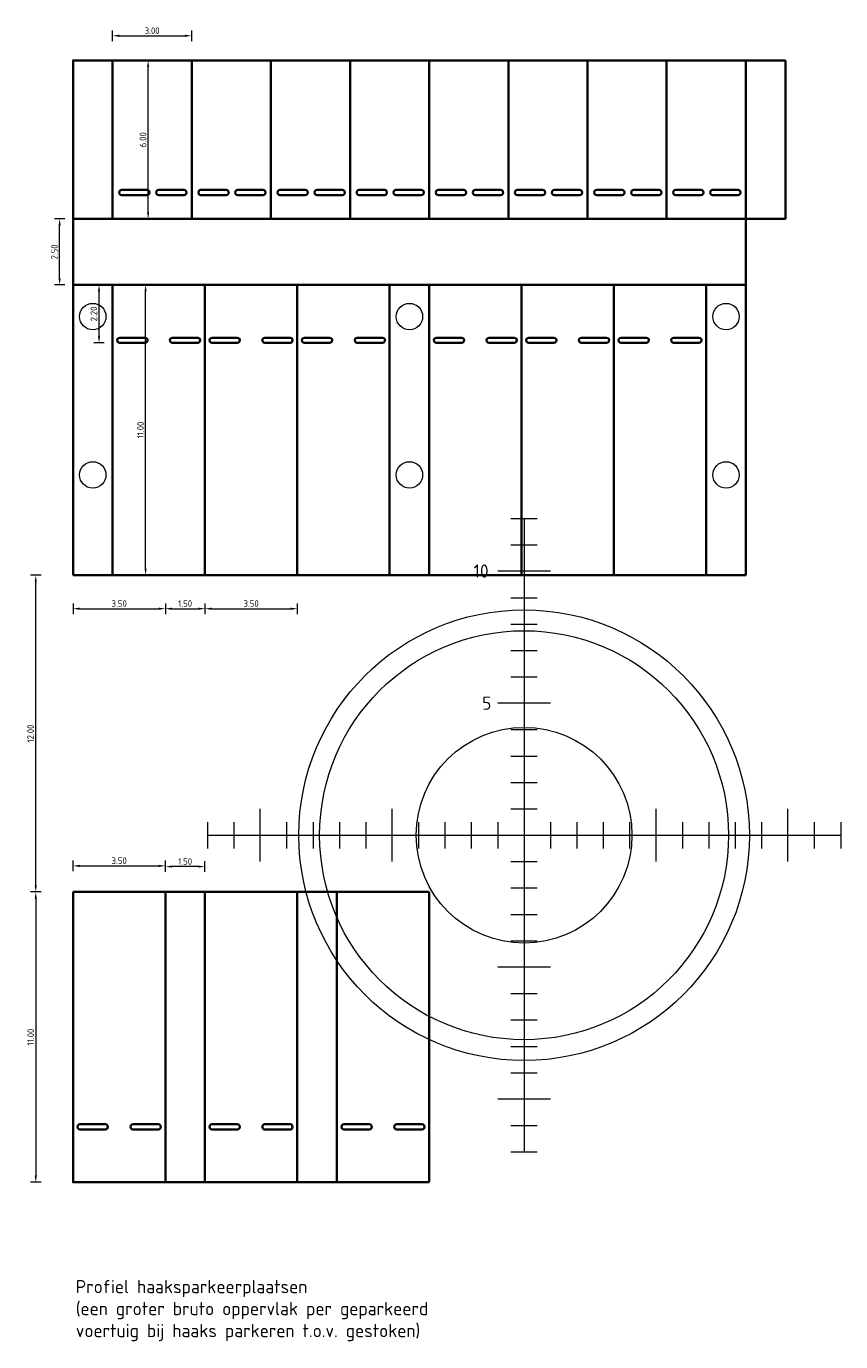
# Model space of a CAD drawing. Header units: metres. Extents: x -173 to 224, y -225 to 46.
# Tile 16 of 42: x 128 to 158, y -177 to -127. Entities that reach past the tile are written whole.
import ezdxf

# ---------------------------------------------------------------- set-up
doc = ezdxf.new("R2010")
doc.units = ezdxf.units.M
doc.layers.get('Defpoints').update_dxf_attribs({"color": 40, "lineweight": 25})
for name, color, linetype, lineweight in [('N-WE-VH-KANTVERHARDING-G', 210, 'Continuous', 35), ('X-XX-AL-M-100', 7, 'Continuous', 18), ('X-XX-AL-NIEUWE PIJLER BOVENAF LADEN-A', 152, 'Continuous', 9), ('X-XX-AL-T50', 7, 'Continuous', 50), ('X-XX-AL-VERWIJZING-G', 7, 'Continuous', 18)]:
    doc.layers.add(name, color=color, linetype=linetype, lineweight=lineweight)
doc.styles.add('NLCS-ISO-M100-T25', font='NLCS-ISO.ttf', dxfattribs={"height": 0.25})
doc.styles.add('NLCS-ISO-M100-T50', font='NLCS-ISO.ttf', dxfattribs={"height": 0.5})
doc.dimstyles.new('NLCS-M100-T25-PIJL_L2_H4', dxfattribs={"dimscale": 0.1, "dimtxt": 2.5, "dimasz": 2.5, "dimexe": 2, "dimexo": 2, "dimgap": 0.7, "dimtad": 1, "dimzin": 0, "dimdsep": 46, "dimtxsty": 'NLCS-ISO-M100-T25', "dimcen": 0, "dimdle": 2, "dimclrd": 256, "dimclre": 256, "dimclrt": 256, "dimadec": 4, "dimazin": 0, "dimtfac": 1, "dimtdec": 3, "dimtofl": 0, "dimtmove": 0, "dimatfit": 3, "dimfxl": 2, "dimfxlon": 1, "dimtfillclr": 256, "dimtolj": 1, "dimtzin": 0, "dimlwd": -1, "dimlwe": -1, "dimarcsym": 0})

# ---------------------------------------------------------------- blocks, each defined once
blk = doc.blocks.new('*D232')
at = {"layer": 'Defpoints', "color": 0, "transparency": 16777216}
for p in [(129.345, -159.715), (127.934, -170.715), (129.345, -170.715)]:
    blk.add_point(p, dxfattribs=at)
at = {"layer": 'X-XX-AL-M-100', "transparency": 16777216}
for p, q in [((128.134, -159.715), (127.734, -159.715)), ((127.934, -159.965), (127.934, -170.465)), ((128.134, -170.715), (127.734, -170.715))]:
    blk.add_line(p, q, dxfattribs=at)
for points in [[(127.892, -159.965), (127.975, -159.965), (127.934, -159.715)], [(127.892, -170.465), (127.975, -170.465), (127.934, -170.715)]]:
    blk.add_solid(points, dxfattribs=at)
at = {"layer": 'X-XX-AL-M-100', "transparency": 16777216, "insert": (127.739, -165.215), "char_height": 0.25, "attachment_point": 5, "rotation": 90, "style": 'NLCS-ISO-M100-T25'}
blk.add_mtext('\\A1;11.00', dxfattribs=at)
blk = doc.blocks.new('*D233')
at = {"layer": 'Defpoints', "color": 0, "transparency": 16777216}
for p in [(132.845, -158.728), (129.345, -159.715), (132.845, -159.715)]:
    blk.add_point(p, dxfattribs=at)
at = {"layer": 'X-XX-AL-M-100', "transparency": 16777216}
for p, q in [((129.345, -158.928), (129.345, -158.528)), ((129.595, -158.728), (132.595, -158.728)), ((132.845, -158.928), (132.845, -158.528))]:
    blk.add_line(p, q, dxfattribs=at)
for points in [[(129.595, -158.686), (129.595, -158.77), (129.345, -158.728)], [(132.595, -158.686), (132.595, -158.77), (132.845, -158.728)]]:
    blk.add_solid(points, dxfattribs=at)
at = {"layer": 'X-XX-AL-M-100', "transparency": 16777216, "insert": (131.095, -158.533), "char_height": 0.25, "attachment_point": 5, "style": 'NLCS-ISO-M100-T25'}
blk.add_mtext('\\A1;3.50', dxfattribs=at)
blk = doc.blocks.new('*D234')
at = {"layer": 'Defpoints', "color": 0, "transparency": 16777216}
for p in [(132.845, -158.755), (132.845, -159.715), (134.345, -159.715)]:
    blk.add_point(p, dxfattribs=at)
at = {"layer": 'X-XX-AL-M-100', "transparency": 16777216}
for p, q in [((132.845, -158.955), (132.845, -158.555)), ((134.095, -158.755), (133.095, -158.755)), ((134.345, -158.955), (134.345, -158.555))]:
    blk.add_line(p, q, dxfattribs=at)
for points in [[(133.095, -158.713), (133.095, -158.796), (132.845, -158.755)], [(134.095, -158.713), (134.095, -158.796), (134.345, -158.755)]]:
    blk.add_solid(points, dxfattribs=at)
at = {"layer": 'X-XX-AL-M-100', "transparency": 16777216, "insert": (133.595, -158.56), "char_height": 0.25, "attachment_point": 5, "style": 'NLCS-ISO-M100-T25'}
blk.add_mtext('\\A1;1.50', dxfattribs=at)
blk = doc.blocks.new('*D235')
at = {"layer": 'Defpoints', "color": 0, "transparency": 16777216}
for p in [(127.934, -147.715), (129.345, -147.715), (129.345, -159.715)]:
    blk.add_point(p, dxfattribs=at)
at = {"layer": 'X-XX-AL-M-100', "transparency": 16777216}
for p, q in [((128.134, -147.715), (127.734, -147.715)), ((127.934, -159.465), (127.934, -147.965)), ((128.134, -159.715), (127.734, -159.715))]:
    blk.add_line(p, q, dxfattribs=at)
for points in [[(127.892, -147.965), (127.975, -147.965), (127.934, -147.715)], [(127.892, -159.465), (127.975, -159.465), (127.934, -159.715)]]:
    blk.add_solid(points, dxfattribs=at)
at = {"layer": 'X-XX-AL-M-100', "transparency": 16777216, "insert": (127.739, -153.715), "char_height": 0.25, "attachment_point": 5, "rotation": 90, "style": 'NLCS-ISO-M100-T25'}
blk.add_mtext('\\A1;12.00', dxfattribs=at)
blk = doc.blocks.new('radius vuilnisauto')
at = {"layer": 'X-XX-AL-VERWIJZING-G', "flags": 128}
for points in [[(-0.5, 12), (0.5, 12)], [(0, 12), (0, -12)], [(-0.5, 11), (0.5, 11)], [(1, 10), (-1, 10)], [(-0.5, 9), (0.5, 9)], [(-0.5, 8), (0.5, 8)], [(-0.5, 7), (0.5, 7)], [(-0.5, 6), (0.5, 6)], [(1, 5), (-1, 5)], [(-0.5, 4), (0.5, 4)], [(-0.5, 3), (0.5, 3)], [(-0.5, 2), (0.5, 2)], [(-10, -1), (-10, 1)], [(-5, -1), (-5, 1)], [(-0.5, 1), (0.5, 1)], [(5, -1), (5, 1)], [(10, -1), (10, 1)], [(-12, 0.5), (-12, -0.5)], [(-11, 0.5), (-11, -0.5)], [(-9, 0.5), (-9, -0.5)], [(-8, 0.5), (-8, -0.5)], [(-7, 0.5), (-7, -0.5)], [(-6, 0.5), (-6, -0.5)], [(-4, 0.5), (-4, -0.5)], [(-3, 0.5), (-3, -0.5)], [(-2, 0.5), (-2, -0.5)], [(-1, 0.5), (-1, -0.5)], [(1, 0.5), (1, -0.5)], [(2, 0.5), (2, -0.5)], [(3, 0.5), (3, -0.5)], [(4, 0.5), (4, -0.5)], [(6, 0.5), (6, -0.5)], [(7, 0.5), (7, -0.5)], [(8, 0.5), (8, -0.5)], [(9, 0.5), (9, -0.5)], [(11, 0.5), (11, -0.5)], [(12, 0.5), (12, -0.5)], [(-12, 0), (12, 0)], [(-0.5, -1), (0.5, -1)], [(-0.5, -2), (0.5, -2)], [(-0.5, -3), (0.5, -3)], [(-0.5, -4), (0.5, -4)], [(1, -5), (-1, -5)], [(-0.5, -6), (0.5, -6)], [(-0.5, -7), (0.5, -7)], [(-0.5, -8), (0.5, -8)], [(-0.5, -9), (0.5, -9)], [(1, -10), (-1, -10)], [(-0.5, -11), (0.5, -11)], [(-0.5, -12), (0.5, -12)]]:
    blk.add_lwpolyline(points, dxfattribs=at)
at = {"layer": 'X-XX-AL-VERWIJZING-G', "color": 160}
blk.add_circle((0, 0), 8.538, dxfattribs=at)
at = {"layer": 'X-XX-AL-VERWIJZING-G'}
for radius in [7.748, 4.087]:
    blk.add_circle((0, 0), radius, dxfattribs=at)
at = {"layer": 'X-XX-AL-T50', "char_height": 0.5, "attachment_point": 1, "style": 'NLCS-ISO-M100-T50'}
for s, width, insert in [('10', 0.555, (-1.912, 10.259)), ('5', 0.305, (-1.588, 5.254))]:
    blk.add_mtext_dynamic_manual_height_columns(s, width=width, gutter_width=2.5, heights=[0], dxfattribs=dict(at, insert=insert))
blk = doc.blocks.new('*D228')
at = {"layer": 'Defpoints', "color": 0, "transparency": 16777216}
for p in [(129.345, -147.715), (132.845, -147.715), (132.845, -148.985)]:
    blk.add_point(p, dxfattribs=at)
at = {"layer": 'X-XX-AL-M-100', "transparency": 16777216}
for p, q in [((129.345, -148.785), (129.345, -149.185)), ((129.595, -148.985), (132.595, -148.985)), ((132.845, -148.785), (132.845, -149.185))]:
    blk.add_line(p, q, dxfattribs=at)
for points in [[(129.595, -148.943), (129.595, -149.026), (129.345, -148.985)], [(132.595, -148.943), (132.595, -149.026), (132.845, -148.985)]]:
    blk.add_solid(points, dxfattribs=at)
at = {"layer": 'X-XX-AL-M-100', "transparency": 16777216, "insert": (131.095, -148.79), "char_height": 0.25, "attachment_point": 5, "style": 'NLCS-ISO-M100-T25'}
blk.add_mtext('\\A1;3.50', dxfattribs=at)
blk = doc.blocks.new('*D229')
at = {"layer": 'Defpoints', "color": 0, "transparency": 16777216}
for p in [(132.845, -147.715), (134.345, -147.715), (134.345, -148.985)]:
    blk.add_point(p, dxfattribs=at)
at = {"layer": 'X-XX-AL-M-100', "transparency": 16777216}
for p, q in [((132.845, -148.785), (132.845, -149.185)), ((133.095, -148.985), (134.095, -148.985)), ((134.345, -148.785), (134.345, -149.185))]:
    blk.add_line(p, q, dxfattribs=at)
for points in [[(133.095, -148.943), (133.095, -149.026), (132.845, -148.985)], [(134.095, -148.943), (134.095, -149.026), (134.345, -148.985)]]:
    blk.add_solid(points, dxfattribs=at)
at = {"layer": 'X-XX-AL-M-100', "transparency": 16777216, "insert": (133.595, -148.79), "char_height": 0.25, "attachment_point": 5, "style": 'NLCS-ISO-M100-T25'}
blk.add_mtext('\\A1;1.50', dxfattribs=at)
blk = doc.blocks.new('*D230')
at = {"layer": 'Defpoints', "color": 0, "transparency": 16777216}
for p in [(134.345, -147.715), (137.845, -147.715), (137.845, -148.985)]:
    blk.add_point(p, dxfattribs=at)
at = {"layer": 'X-XX-AL-M-100', "transparency": 16777216}
for p, q in [((134.345, -148.785), (134.345, -149.185)), ((134.595, -148.985), (137.595, -148.985)), ((137.845, -148.785), (137.845, -149.185))]:
    blk.add_line(p, q, dxfattribs=at)
for points in [[(134.595, -148.943), (134.595, -149.026), (134.345, -148.985)], [(137.595, -148.943), (137.595, -149.026), (137.845, -148.985)]]:
    blk.add_solid(points, dxfattribs=at)
at = {"layer": 'X-XX-AL-M-100', "transparency": 16777216, "insert": (136.095, -148.79), "char_height": 0.25, "attachment_point": 5, "style": 'NLCS-ISO-M100-T25'}
blk.add_mtext('\\A1;3.50', dxfattribs=at)
blk = doc.blocks.new('*D231')
at = {"layer": 'Defpoints', "color": 0, "transparency": 16777216}
for p in [(128.838, -134.215), (129.345, -134.215), (129.345, -136.715)]:
    blk.add_point(p, dxfattribs=at)
at = {"layer": 'X-XX-AL-M-100', "transparency": 16777216}
for p, q in [((129.038, -134.215), (128.638, -134.215)), ((128.838, -136.465), (128.838, -134.465)), ((129.038, -136.715), (128.638, -136.715))]:
    blk.add_line(p, q, dxfattribs=at)
for points in [[(128.796, -134.465), (128.879, -134.465), (128.838, -134.215)], [(128.796, -136.465), (128.879, -136.465), (128.838, -136.715)]]:
    blk.add_solid(points, dxfattribs=at)
at = {"layer": 'X-XX-AL-M-100', "transparency": 16777216, "insert": (128.643, -135.465), "char_height": 0.25, "attachment_point": 5, "rotation": 90, "style": 'NLCS-ISO-M100-T25'}
blk.add_mtext('\\A1;2.50', dxfattribs=at)
blk = doc.blocks.new('*D236')
at = {"layer": 'Defpoints', "color": 0, "transparency": 16777216}
for p in [(130.331, -136.715), (131.095, -136.715), (131.095, -138.915)]:
    blk.add_point(p, dxfattribs=at)
at = {"layer": 'X-XX-AL-M-100', "transparency": 16777216}
for p, q in [((130.531, -136.715), (130.131, -136.715)), ((130.331, -138.665), (130.331, -136.965)), ((130.531, -138.915), (130.131, -138.915))]:
    blk.add_line(p, q, dxfattribs=at)
for points in [[(130.289, -136.965), (130.373, -136.965), (130.331, -136.715)], [(130.289, -138.665), (130.373, -138.665), (130.331, -138.915)]]:
    blk.add_solid(points, dxfattribs=at)
at = {"layer": 'X-XX-AL-M-100', "transparency": 16777216, "insert": (130.136, -137.815), "char_height": 0.25, "attachment_point": 5, "rotation": 90, "style": 'NLCS-ISO-M100-T25'}
blk.add_mtext('\\A1;2.20', dxfattribs=at)
blk = doc.blocks.new('*D295')
at = {"layer": 'Defpoints', "color": 0, "transparency": 16777216}
for p in [(132.096, -136.715), (132.096, -136.715), (132.096, -147.715)]:
    blk.add_point(p, dxfattribs=at)
at = {"layer": 'X-XX-AL-M-100', "transparency": 16777216}
for p, q in [((132.096, -136.715), (132.296, -136.715)), ((132.096, -147.465), (132.096, -136.965)), ((132.096, -147.715), (132.296, -147.715))]:
    blk.add_line(p, q, dxfattribs=at)
for points in [[(132.054, -136.965), (132.137, -136.965), (132.096, -136.715)], [(132.054, -147.465), (132.137, -147.465), (132.096, -147.715)]]:
    blk.add_solid(points, dxfattribs=at)
at = {"layer": 'X-XX-AL-M-100', "transparency": 16777216, "insert": (131.901, -142.215), "char_height": 0.25, "attachment_point": 5, "rotation": 90, "style": 'NLCS-ISO-M100-T25'}
blk.add_mtext('\\A1;11.00', dxfattribs=at)
blk = doc.blocks.new('*D296')
at = {"layer": 'Defpoints', "color": 0, "transparency": 16777216}
for p in [(132.193, -128.215), (132.193, -128.215), (132.193, -134.215)]:
    blk.add_point(p, dxfattribs=at)
at = {"layer": 'X-XX-AL-M-100', "transparency": 16777216}
for p, q in [((132.193, -128.215), (132.393, -128.215)), ((132.193, -133.965), (132.193, -128.465)), ((132.193, -134.215), (132.393, -134.215))]:
    blk.add_line(p, q, dxfattribs=at)
for points in [[(132.151, -128.465), (132.234, -128.465), (132.193, -128.215)], [(132.151, -133.965), (132.234, -133.965), (132.193, -134.215)]]:
    blk.add_solid(points, dxfattribs=at)
at = {"layer": 'X-XX-AL-M-100', "transparency": 16777216, "insert": (131.998, -131.215), "char_height": 0.25, "attachment_point": 5, "rotation": 90, "style": 'NLCS-ISO-M100-T25'}
blk.add_mtext('\\A1;6.00', dxfattribs=at)
blk = doc.blocks.new('*D297')
at = {"layer": 'Defpoints', "color": 0, "transparency": 16777216}
for p in [(133.845, -127.277), (130.845, -128.215), (133.845, -128.215)]:
    blk.add_point(p, dxfattribs=at)
at = {"layer": 'X-XX-AL-M-100', "transparency": 16777216}
for p, q in [((130.845, -127.477), (130.845, -127.077)), ((133.845, -127.477), (133.845, -127.077)), ((131.095, -127.277), (133.595, -127.277))]:
    blk.add_line(p, q, dxfattribs=at)
for points in [[(131.095, -127.235), (131.095, -127.318), (130.845, -127.277)], [(133.595, -127.235), (133.595, -127.318), (133.845, -127.277)]]:
    blk.add_solid(points, dxfattribs=at)
at = {"layer": 'X-XX-AL-M-100', "transparency": 16777216, "insert": (132.345, -127.082), "char_height": 0.25, "attachment_point": 5, "style": 'NLCS-ISO-M100-T25'}
blk.add_mtext('\\A1;3.00', dxfattribs=at)

msp = doc.modelspace()

# ---------------------------------------------------------------- linework, layer by layer
at = {"layer": 'N-WE-VH-KANTVERHARDING-G', "flags": 128}
for points in [[(156.345, -128.215), (129.33, -128.215)], [(129.345, -128.215), (129.345, -134.215)], [(130.845, -128.215), (130.845, -134.215)], [(133.845, -128.215), (133.845, -134.215)], [(136.845, -128.215), (136.845, -134.215)], [(139.845, -128.215), (139.845, -134.215)], [(142.845, -128.215), (142.845, -134.215)], [(145.845, -128.215), (145.845, -134.215)], [(148.845, -128.215), (148.845, -134.215)], [(151.845, -128.215), (151.845, -134.215)], [(154.845, -134.215), (154.845, -128.215)], [(154.845, -128.215), (154.845, -134.215)], [(156.345, -128.215), (156.345, -134.215)], [(131.195, -133.115), (132.145, -133.115)], [(131.195, -133.315), (132.145, -133.315)], [(133.545, -133.115), (132.595, -133.115)], [(133.545, -133.315), (132.595, -133.315)], [(134.195, -133.115), (135.145, -133.115)], [(134.195, -133.315), (135.145, -133.315)], [(136.545, -133.115), (135.595, -133.115)], [(136.545, -133.315), (135.595, -133.315)], [(137.195, -133.115), (138.145, -133.115)], [(137.195, -133.315), (138.145, -133.315)], [(139.545, -133.115), (138.595, -133.115)], [(139.545, -133.315), (138.595, -133.315)], [(140.195, -133.115), (141.145, -133.115)], [(140.195, -133.315), (141.145, -133.315)], [(142.545, -133.115), (141.595, -133.115)], [(142.545, -133.315), (141.595, -133.315)], [(143.195, -133.115), (144.145, -133.115)], [(143.195, -133.315), (144.145, -133.315)], [(145.545, -133.115), (144.595, -133.115)], [(145.545, -133.315), (144.595, -133.315)], [(146.195, -133.115), (147.145, -133.115)], [(146.195, -133.315), (147.145, -133.315)], [(148.545, -133.115), (147.595, -133.115)], [(148.545, -133.315), (147.595, -133.315)], [(149.195, -133.115), (150.145, -133.115)], [(149.195, -133.315), (150.145, -133.315)], [(151.545, -133.115), (150.595, -133.115)], [(151.545, -133.315), (150.595, -133.315)], [(152.195, -133.115), (153.145, -133.115)], [(152.195, -133.315), (153.145, -133.315)], [(154.545, -133.115), (153.595, -133.115)], [(154.545, -133.315), (153.595, -133.315)], [(129.345, -147.715), (129.345, -134.215)], [(156.345, -134.215), (129.345, -134.215)], [(154.845, -147.715), (154.845, -134.215)], [(154.845, -136.715), (129.345, -136.715), (131.58, -136.715)], [(130.845, -147.715), (130.845, -136.715)], [(134.345, -147.715), (134.345, -136.715)], [(134.345, -147.715), (134.345, -136.715)], [(137.845, -147.715), (137.845, -136.715)], [(137.845, -147.715), (137.845, -136.715)], [(141.345, -147.715), (141.345, -136.715)], [(141.345, -147.715), (141.345, -136.715)], [(142.845, -147.715), (142.845, -136.715)], [(142.845, -147.715), (142.845, -136.715)], [(146.345, -147.715), (146.345, -136.715)], [(146.345, -147.715), (146.345, -136.715)], [(149.845, -147.715), (149.845, -136.715)], [(149.845, -147.715), (149.845, -136.715)], [(153.345, -147.715), (153.345, -136.715)], [(153.345, -147.715), (153.345, -136.715)], [(131.12, -138.715), (132.07, -138.715)], [(131.12, -138.915), (132.07, -138.915)], [(133.12, -138.715), (134.07, -138.715)], [(133.12, -138.915), (134.07, -138.915)], [(134.62, -138.715), (135.57, -138.715)], [(134.62, -138.915), (135.57, -138.915)], [(136.62, -138.715), (137.57, -138.715)], [(136.62, -138.915), (137.57, -138.915)], [(138.12, -138.715), (139.07, -138.715)], [(138.12, -138.915), (139.07, -138.915)], [(140.12, -138.715), (141.07, -138.715)], [(140.12, -138.915), (141.07, -138.915)], [(143.12, -138.715), (144.07, -138.715)], [(143.12, -138.915), (144.07, -138.915)], [(145.12, -138.715), (146.07, -138.715)], [(145.12, -138.915), (146.07, -138.915)], [(146.62, -138.715), (147.57, -138.715)], [(146.62, -138.915), (147.57, -138.915)], [(148.62, -138.715), (149.57, -138.715)], [(148.62, -138.915), (149.57, -138.915)], [(150.12, -138.715), (151.07, -138.715)], [(150.12, -138.915), (151.07, -138.915)], [(152.12, -138.715), (153.07, -138.715)], [(152.12, -138.915), (153.07, -138.915)], [(129.345, -147.715), (154.845, -147.715)], [(129.345, -159.715), (129.345, -170.715)], [(129.345, -159.715), (142.845, -159.715)], [(132.845, -159.715), (132.845, -170.715)], [(134.345, -159.715), (134.345, -170.715)], [(137.845, -159.715), (137.845, -170.715)], [(137.845, -159.715), (137.845, -170.715)], [(139.345, -159.715), (139.345, -170.715)], [(142.845, -159.715), (142.845, -170.715)], [(129.62, -168.515), (130.57, -168.515)], [(129.62, -168.715), (130.57, -168.715)], [(131.62, -168.515), (132.57, -168.515)], [(131.62, -168.715), (132.57, -168.715)], [(134.62, -168.515), (135.57, -168.515)], [(134.62, -168.715), (135.57, -168.715)], [(136.62, -168.515), (137.57, -168.515)], [(136.62, -168.715), (137.57, -168.715)], [(139.62, -168.515), (140.57, -168.515)], [(139.62, -168.715), (140.57, -168.715)], [(141.62, -168.515), (142.57, -168.515)], [(141.62, -168.715), (142.57, -168.715)], [(142.845, -170.715), (129.345, -170.715), (131.58, -170.715)]]:
    msp.add_lwpolyline(points, dxfattribs=at)
at = {"layer": 'N-WE-VH-KANTVERHARDING-G'}
for centre, start, end in [((131.195, -133.215), 89.9604, 270), ((132.145, -133.215), 270, 90.0396), ((132.595, -133.215), 89.9604, 270), ((133.545, -133.215), 270, 90.0396), ((134.195, -133.215), 89.9604, 270), ((135.145, -133.215), 270, 90.0396), ((135.595, -133.215), 89.9604, 270), ((136.545, -133.215), 270, 90.0396), ((137.195, -133.215), 89.9604, 270), ((138.145, -133.215), 270, 90.0396), ((138.595, -133.215), 89.9604, 270), ((139.545, -133.215), 270, 90.0396), ((140.195, -133.215), 89.9604, 270), ((141.145, -133.215), 270, 90.0396), ((141.595, -133.215), 89.9604, 270), ((142.545, -133.215), 270, 90.0396), ((143.195, -133.215), 89.9604, 270), ((144.145, -133.215), 270, 90.0396), ((144.595, -133.215), 89.9604, 270), ((145.545, -133.215), 270, 90.0396), ((146.195, -133.215), 89.9604, 270), ((147.145, -133.215), 270, 90.0396), ((147.595, -133.215), 89.9604, 270), ((148.545, -133.215), 270, 90.0396), ((149.195, -133.215), 89.9604, 270), ((150.145, -133.215), 270, 90.0396), ((150.595, -133.215), 89.9604, 270), ((151.545, -133.215), 270, 90.0396), ((152.195, -133.215), 89.9604, 270), ((153.145, -133.215), 270, 90.0396), ((153.595, -133.215), 89.9604, 270), ((154.545, -133.215), 270, 90.0396), ((131.12, -138.815), 89.9604, 270), ((132.07, -138.815), 270, 90.0396), ((133.12, -138.815), 89.9604, 270), ((134.07, -138.815), 270, 90.0396), ((134.62, -138.815), 89.9604, 270), ((135.57, -138.815), 270, 90.0396), ((136.62, -138.815), 89.9604, 270), ((137.57, -138.815), 270, 90.0396), ((138.12, -138.815), 89.9604, 270), ((139.07, -138.815), 270, 90.0396), ((140.12, -138.815), 89.9604, 270), ((141.07, -138.815), 270, 90.0396), ((143.12, -138.815), 89.9604, 270), ((144.07, -138.815), 270, 90.0396), ((145.12, -138.815), 89.9604, 270), ((146.07, -138.815), 270, 90.0396), ((146.62, -138.815), 89.9604, 270), ((147.57, -138.815), 270, 90.0396), ((148.62, -138.815), 89.9604, 270), ((149.57, -138.815), 270, 90.0396), ((150.12, -138.815), 89.9604, 270), ((151.07, -138.815), 270, 90.0396), ((152.12, -138.815), 89.9604, 270), ((153.07, -138.815), 270, 90.0396), ((129.62, -168.615), 90, 270.0396), ((130.57, -168.615), 269.9604, 90), ((131.62, -168.615), 90, 270.0396), ((132.57, -168.615), 269.9604, 90), ((134.62, -168.615), 90, 270.0396), ((135.57, -168.615), 269.9604, 90), ((136.62, -168.615), 90, 270.0396), ((137.57, -168.615), 269.9604, 90), ((139.62, -168.615), 90, 270.0396), ((140.57, -168.615), 269.9604, 90), ((141.62, -168.615), 90, 270.0396), ((142.57, -168.615), 269.9604, 90)]:
    msp.add_arc(centre, 0.1, start, end, dxfattribs=at)
at = {"layer": 'X-XX-AL-NIEUWE PIJLER BOVENAF LADEN-A'}
for centre in [(130.095, -137.915), (142.095, -137.915), (154.095, -137.915), (130.095, -143.915), (142.095, -143.915), (154.095, -143.915)]:
    msp.add_circle(centre, 0.5, dxfattribs=at)

# ---------------------------------------------------------------- block references
at = {"layer": 'X-XX-AL-T50'}
msp.add_blockref('radius vuilnisauto', (146.441, -157.566), dxfattribs=at)

# ---------------------------------------------------------------- texts
at = {"layer": 'X-XX-AL-T50', "insert": (129.451, -174.419), "char_height": 0.5, "attachment_point": 1, "style": 'NLCS-ISO-M100-T50'}
msp.add_mtext_dynamic_manual_height_columns('Profiel haaksparkeerplaatsen\\P(een groter bruto oppervlak per geparkeerd voertuig bij haaks parkeren t.o.v. gestoken)', width=14.09623, gutter_width=1.25, heights=[0], dxfattribs=at)

# ---------------------------------------------------------------- dimensions: what is measured, and where the dimension line sits
at = {"layer": 'X-XX-AL-M-100'}
for p1, p2, distance, picture, middle in [((130.845, -128.215), (133.845, -128.215), 0.938, '*D297', (132.345, -127.082)), ((132.193, -134.215), (132.193, -128.215), 0, '*D296', (131.998, -131.215)), ((129.345, -136.715), (129.345, -134.215), 0.507, '*D231', (128.643, -135.465)), ((131.095, -138.915), (131.095, -136.715), 0.764, '*D236', (130.136, -137.815)), ((132.096, -147.715), (132.096, -136.715), 0, '*D295', (131.901, -142.215)), ((129.345, -159.715), (129.345, -147.715), 1.411, '*D235', (127.739, -153.715)), ((129.345, -147.715), (132.845, -147.715), -1.27, '*D228', (131.095, -148.79)), ((132.845, -147.715), (134.345, -147.715), -1.27, '*D229', (133.595, -148.79)), ((134.345, -147.715), (137.845, -147.715), -1.27, '*D230', (136.095, -148.79)), ((129.345, -159.715), (132.845, -159.715), 0.987, '*D233', (131.095, -158.533)), ((134.345, -159.715), (132.845, -159.715), -0.96, '*D234', (133.595, -158.56)), ((129.345, -159.715), (129.345, -170.715), -1.411, '*D232', (127.739, -165.215))]:
    dim = msp.add_aligned_dim(p1=p1, p2=p2, distance=distance, dimstyle='NLCS-M100-T25-PIJL_L2_H4', dxfattribs=at)
    dim.commit()
    dim.dimension.update_dxf_attribs({"geometry": picture, "text_midpoint": middle})

doc.saveas('drawing.dxf')
